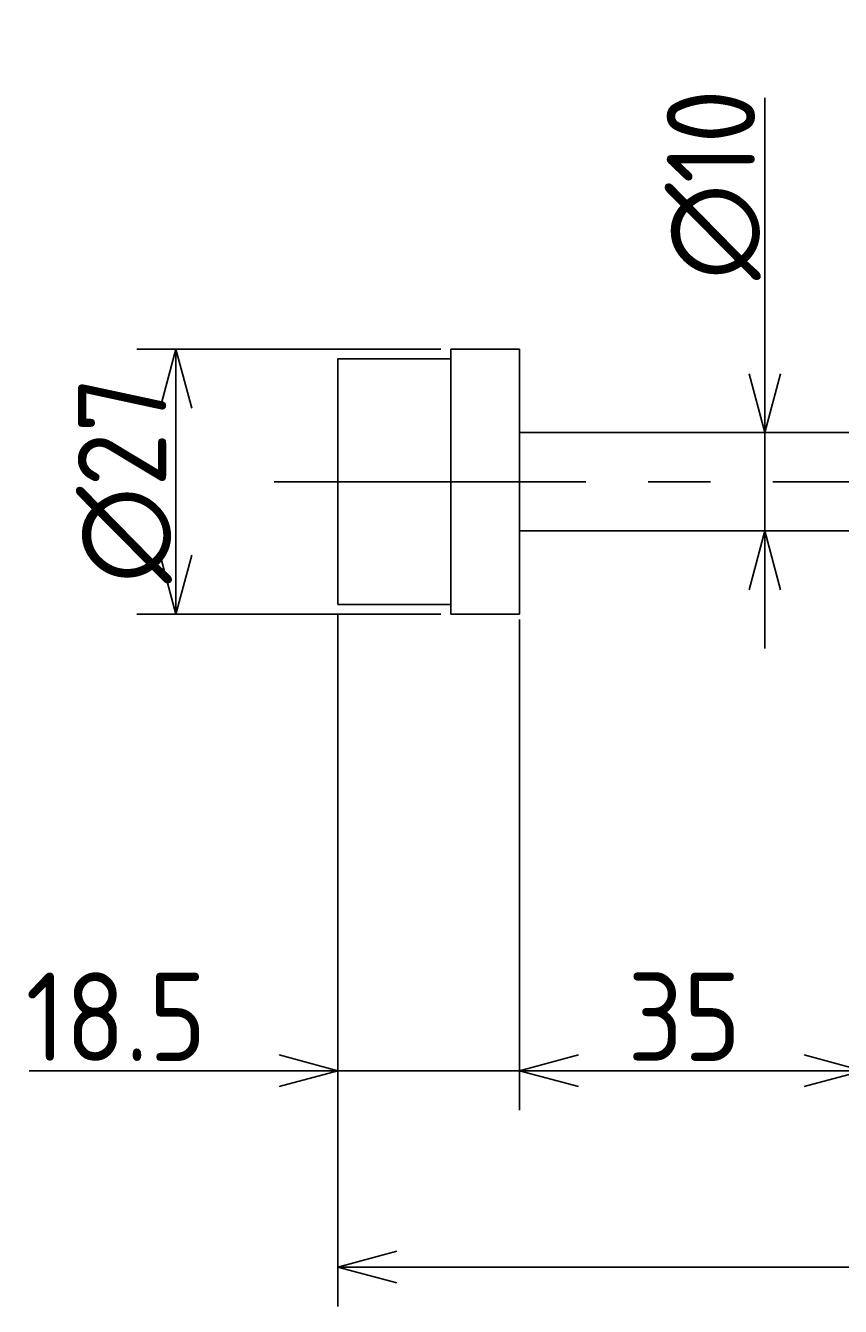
# Model space of a CAD drawing. Extents: x -50 to 455, y 126 to 259.
# Tile 2 of 3: x 225 to 308, y 126 to 256. Entities that reach past the tile are written whole.
import ezdxf

# ---------------------------------------------------------------- set-up
doc = ezdxf.new("R2010")
doc.units = 0
doc.header["$PDMODE"] = 3
doc.header["$PDSIZE"] = 2
doc.linetypes.add('CENTER', pattern=[50.8, 31.75, -6.35, 6.35, -6.35])
doc.layers.get('0').update_dxf_attribs({"linetype": 'CONTINUOUS'})
doc.layers.get('DEFPOINTS').update_dxf_attribs({"linetype": 'CONTINUOUS'})
for name, color, linetype in [('図形', 7, 'CONTINUOUS'), ('図枠', 7, 'CONTINUOUS'), ('寸法_文字', 3, 'CONTINUOUS')]:
    doc.layers.add(name, color=color, linetype=linetype)
doc.layers.get('0').off()
doc.styles.add('DIMENSION', font='isocp.shx', dxfattribs={"bigfont": 'bigfont.shx'})
doc.dimstyles.get("Standard").update_dxf_attribs({"dimtxt": 0.18, "dimasz": 0.18, "dimexe": 0.18, "dimexo": 0.0625, "dimgap": 0.09, "dimtad": 0, "dimtih": 1, "dimtoh": 1, "dimzin": 0, "dimcen": 0.09, "dimazin": 3, "dimtfac": 1, "dimtofl": 0, "dimtmove": 0, "dimatfit": 3})

# ---------------------------------------------------------------- blocks, each defined once
blk = doc.blocks.new('_OPEN30')
at = {"color": 0, "linetype": 'BYBLOCK'}
for p, q in [((-1, 0.268), (0, 0)), ((0, 0), (-1, -0.268)), ((0, 0), (-1, 0))]:
    blk.add_line(p, q, dxfattribs=at)
blk = doc.blocks.new('*U30')
at = {"layer": '寸法_文字', "color": 3, "style": 'DIMENSION'}
blk.add_text('35', height=9, dxfattribs=at).set_placement((286.01, 151))
blk = doc.blocks.new('*D8')
at = {"layer": 'DEFPOINTS', "color": 0}
for p in [(275, 196), (310, 196), (275, 150)]:
    blk.add_point(p, dxfattribs=at)
at = {"layer": '寸法_文字', "color": 3}
for p, q in [((275, 195), (275, 146)), ((310, 195), (310, 146)), ((304, 150), (281, 150))]:
    blk.add_line(p, q, dxfattribs=at)
at = {"layer": '図枠'}
blk.add_blockref('*U30', (0, 0), dxfattribs=at)
at = {"layer": '寸法_文字', "color": 3, "xscale": 6, "yscale": 6, "zscale": 6, "rotation": 180}
blk.add_blockref('_OPEN30', (275, 150), dxfattribs=at)
at = {"layer": '寸法_文字', "color": 3, "xscale": 6, "yscale": 6, "zscale": 6}
blk.add_blockref('_OPEN30', (310, 150), dxfattribs=at)
blk = doc.blocks.new('*U29')
at = {"layer": '寸法_文字', "color": 3, "style": 'DIMENSION'}
blk.add_text('18.5', height=9, dxfattribs=at).set_placement((224.68, 151))
blk = doc.blocks.new('*D9')
at = {"layer": 'DEFPOINTS', "color": 0}
for p in [(256.5, 197.5), (275, 196.97), (256.5, 150)]:
    blk.add_point(p, dxfattribs=at)
at = {"layer": '寸法_文字', "color": 3}
for p, q in [((256.5, 196.5), (256.5, 146)), ((275, 195.97), (275, 146)), ((250.5, 150), (225.03, 150)), ((275, 150), (256.5, 150)), ((281, 150), (287, 150))]:
    blk.add_line(p, q, dxfattribs=at)
at = {"layer": '図枠'}
blk.add_blockref('*U29', (0, 0), dxfattribs=at)
at = {"layer": '寸法_文字', "color": 3, "xscale": 6, "yscale": 6, "zscale": 6}
blk.add_blockref('_OPEN30', (256.5, 150), dxfattribs=at)
at = {"layer": '寸法_文字', "color": 3, "xscale": 6, "yscale": 6, "zscale": 6, "rotation": 180}
blk.add_blockref('_OPEN30', (275, 150), dxfattribs=at)
blk = doc.blocks.new('*U27')
at = {"layer": '寸法_文字', "color": 3, "style": 'DIMENSION'}
blk.add_text('(190)', height=9, dxfattribs=at).set_placement((339.33, 131.45))
blk = doc.blocks.new('*D10')
at = {"layer": 'DEFPOINTS', "color": 0}
for p in [(256.5, 197.5), (446.5, 196), (256.5, 130)]:
    blk.add_point(p, dxfattribs=at)
at = {"layer": '寸法_文字', "color": 3}
for p, q in [((256.5, 196.5), (256.5, 126)), ((446.5, 195), (446.5, 126)), ((440.5, 130), (262.5, 130))]:
    blk.add_line(p, q, dxfattribs=at)
at = {"layer": '図枠'}
blk.add_blockref('*U27', (0, 0), dxfattribs=at)
at = {"layer": '寸法_文字', "color": 3, "xscale": 6, "yscale": 6, "zscale": 6, "rotation": 180}
blk.add_blockref('_OPEN30', (256.5, 130), dxfattribs=at)
at = {"layer": '寸法_文字', "color": 3, "xscale": 6, "yscale": 6, "zscale": 6}
blk.add_blockref('_OPEN30', (446.5, 130), dxfattribs=at)
blk = doc.blocks.new('*U21')
at = {"layer": '寸法_文字', "color": 3, "style": 'DIMENSION'}
blk.add_text('∅27', height=9, rotation=90, dxfattribs=at).set_placement((239, 199.65))
blk = doc.blocks.new('*D11')
at = {"layer": 'DEFPOINTS', "color": 0}
for p in [(268, 223.5), (240, 196.5), (268, 196.5)]:
    blk.add_point(p, dxfattribs=at)
at = {"layer": '寸法_文字', "color": 3}
for p, q in [((267, 223.5), (236, 223.5)), ((240, 217.5), (240, 202.5)), ((267, 196.5), (236, 196.5))]:
    blk.add_line(p, q, dxfattribs=at)
at = {"layer": '図枠'}
blk.add_blockref('*U21', (0, 0), dxfattribs=at)
at = {"layer": '寸法_文字', "color": 3, "xscale": 6, "yscale": 6, "zscale": 6}
for p, rotation in [((240, 223.5), 90), ((240, 196.5), 270)]:
    blk.add_blockref('_OPEN30', p, dxfattribs=dict(at, rotation=rotation))
blk = doc.blocks.new('*U20')
at = {"layer": '寸法_文字', "color": 3, "style": 'DIMENSION'}
blk.add_text('∅10', height=9, rotation=90, dxfattribs=at).set_placement((299, 230.55))
blk = doc.blocks.new('*D12')
at = {"layer": 'DEFPOINTS', "color": 0}
for p in [(292.5, 215), (300, 215), (292.5, 205)]:
    blk.add_point(p, dxfattribs=at)
at = {"layer": '寸法_文字', "color": 3}
for p, q in [((300, 221), (300, 249.1)), ((300, 205), (300, 215)), ((300, 199), (300, 193))]:
    blk.add_line(p, q, dxfattribs=at)
at = {"layer": '図枠'}
blk.add_blockref('*U20', (0, 0), dxfattribs=at)
at = {"layer": '寸法_文字', "color": 3, "xscale": 6, "yscale": 6, "zscale": 6}
for p, rotation in [((300, 215), 270), ((300, 205), 90)]:
    blk.add_blockref('_OPEN30', p, dxfattribs=dict(at, rotation=rotation))

msp = doc.modelspace()

# ---------------------------------------------------------------- linework, layer by layer
at = {"layer": '図形'}
for p, q in [((275, 223.5), (268, 223.5)), ((268, 223.5), (268, 196.5)), ((275, 223.5), (275, 196.5)), ((256.5, 222.5), (256.5, 197.5)), ((256.5, 222.5), (268, 222.5)), ((310, 215), (275, 215)), ((310, 205), (275, 205)), ((256.5, 197.5), (268, 197.5)), ((275, 196.5), (268, 196.5))]:
    msp.add_line(p, q, dxfattribs=at)
at = {"layer": '図形', "color": 3, "linetype": 'CENTER'}
msp.add_line((250, 210), (455, 210), dxfattribs=at)

# ---------------------------------------------------------------- dimensions: what is measured, and where the dimension line sits
at = {"layer": '寸法_文字'}
for base, p1, p2, override, picture, middle in [((300, 215), (292.5, 205), (292.5, 215), {"dimscale": 2, "dimse1": 1, "dimse2": 1}, '*D12', (300, 240)), ((240, 196.5), (268, 223.5), (268, 196.5), {"dimscale": 2}, '*D11', (240, 210))]:
    dim = msp.add_linear_dim(base=base, p1=p1, p2=p2, angle=90, text='%%c<>', dimstyle='Standard', override=override, dxfattribs=at)
    dim.commit()
    dim.dimension.update_dxf_attribs({"geometry": picture, "text_midpoint": middle, "dimtype": 128})
for base, p1, p2, picture, middle in [((256.5, 150), (275, 196.965), (256.5, 197.5), '*D9', (234.764, 150)), ((275, 150), (310, 196), (275, 196), '*D8', (292.5, 150))]:
    dim = msp.add_linear_dim(base=base, p1=p1, p2=p2, dimstyle='Standard', override={"dimscale": 2}, dxfattribs=at)
    dim.commit()
    dim.dimension.update_dxf_attribs({"geometry": picture, "text_midpoint": middle, "dimtype": 128})
dim = msp.add_linear_dim(base=(256.5, 130), p1=(446.5, 196), p2=(256.5, 197.5), text='(<>)', dimstyle='Standard', override={"dimscale": 2}, dxfattribs=at)
dim.commit()
dim.dimension.update_dxf_attribs({"geometry": '*D10', "text_midpoint": (351.5, 130), "dimtype": 128})

doc.saveas('drawing.dxf')
